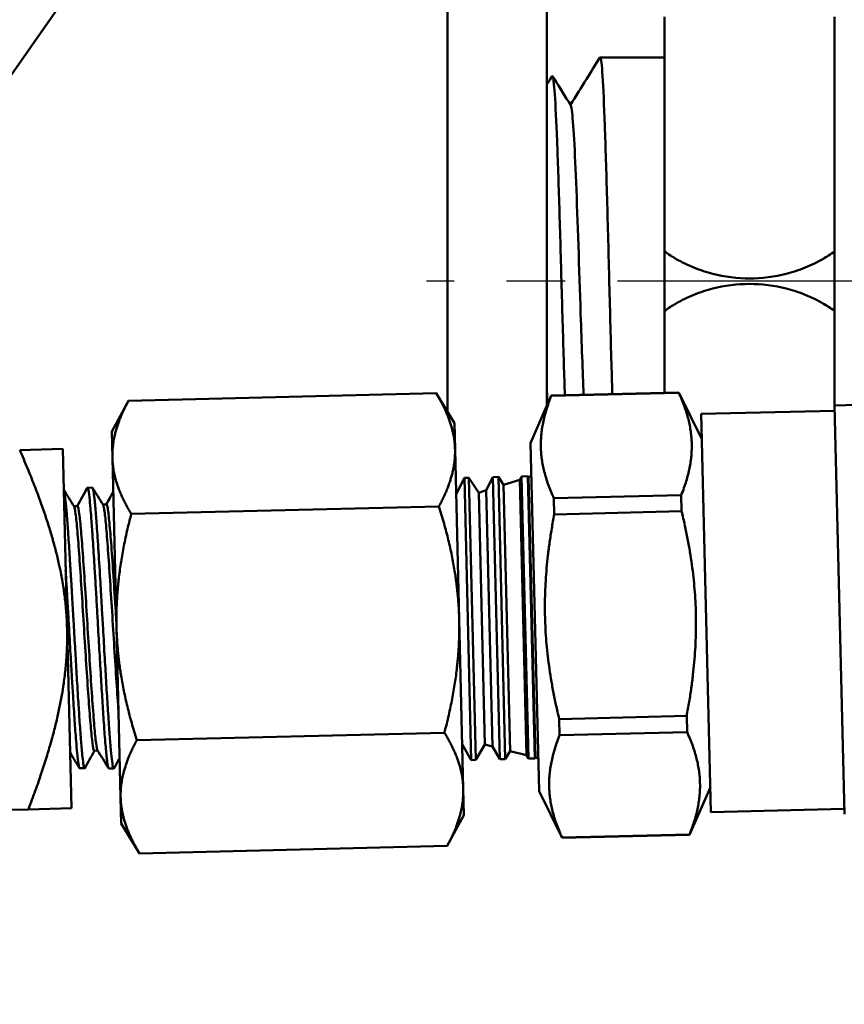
# Model space of a CAD drawing. Header units: inches. Extents: x 0.1 to 33.9, y 0.6 to 21.4.
# Tile 37 of 82: x 10.3 to 11.9, y 14 to 15.9. Entities that reach past the tile are written whole.
import ezdxf

# ---------------------------------------------------------------- set-up
doc = ezdxf.new("R2010")
doc.units = ezdxf.units.IN
doc.header["$MEASUREMENT"] = 0
doc.linetypes.add('CHAIN', pattern=[0.7087, 0.4724, -0.0591, 0.1181, -0.0591])
for name, color, linetype, lineweight in [('Centerline (ANSI)', 7, 'Continuous', 25), ('Dimension (ANSI)', 7, 'Continuous', 25), ('Visible (ANSI)', 7, 'Continuous', 50)]:
    doc.layers.add(name, color=color, linetype=linetype, lineweight=lineweight)
doc.styles.add('Note Text (ANSI)', font='tahoma.ttf')
doc.dimstyles.new('Default (ANSI)', dxfattribs={"dimtxt": 0.12, "dimasz": 0.098425, "dimexe": 0.125, "dimexo": 0.0625, "dimgap": 0.031496, "dimtad": 0, "dimtih": 1, "dimtoh": 1, "dimrnd": 1e-08, "dimzin": 4, "dimdsep": 46, "dimtxsty": 'Note Text (ANSI)', "dimcen": 0.09, "dimdle": 0.393701, "dimclrd": 256, "dimclre": 256, "dimclrt": 256, "dimadec": 0, "dimazin": 1, "dimtfac": 1, "dimtofl": 0, "dimtmove": 0, "dimatfit": 3, "dimfxl": 1, "dimtolj": 1, "dimtzin": 4, "dimlwd": -1, "dimlwe": -1, "dimarcsym": 0})

# ---------------------------------------------------------------- blocks, each defined once
blk = doc.blocks.new('*D10')
at = {"layer": 'Defpoints', "color": 0, "transparency": 16777216}
for p in [(16.998, 15.3938), (5.2337, 15.2507), (16.998, 12.4017)]:
    blk.add_point(p, dxfattribs=at)
at = {"layer": 'Dimension (ANSI)', "transparency": 16777216}
for p, q in [((16.998, 15.3313), (16.998, 12.2767)), ((5.2337, 15.1882), (5.2337, 12.2767)), ((5.3321, 12.4017), (10.891, 12.4017)), ((16.8996, 12.4017), (11.3407, 12.4017))]:
    blk.add_line(p, q, dxfattribs=at)
for points in [[(5.3321, 12.4181), (5.3321, 12.3853), (5.2337, 12.4017)], [(16.8996, 12.4181), (16.8996, 12.3853), (16.998, 12.4017)]]:
    blk.add_solid(points, dxfattribs=at)
at = {"layer": 'Dimension (ANSI)', "transparency": 16777216, "insert": (10.9225, 12.464), "char_height": 0.12, "attachment_point": 1, "style": 'Note Text (ANSI)'}
blk.add_mtext('\\A1;11.76', dxfattribs=at)
blk = doc.blocks.new('*D12')
at = {"layer": 'Defpoints', "color": 0, "transparency": 16777216}
for p in [(18.0364, 15.3938), (18.4301, 15.3938), (8.0316, 13.0667)]:
    blk.add_point(p, dxfattribs=at)
at = {"layer": 'Dimension (ANSI)', "transparency": 16777216}
for p, q in [((18.0989, 15.3938), (18.5551, 15.3938)), ((18.4301, 15.2954), (18.4301, 14.3243)), ((18.4301, 13.1651), (18.4301, 14.1363)), ((8.0941, 13.0667), (18.5551, 13.0667))]:
    blk.add_line(p, q, dxfattribs=at)
for points in [[(18.4137, 15.2954), (18.4465, 15.2954), (18.4301, 15.3938)], [(18.4137, 13.1651), (18.4465, 13.1651), (18.4301, 13.0667)]]:
    blk.add_solid(points, dxfattribs=at)
at = {"layer": 'Dimension (ANSI)', "transparency": 16777216, "insert": (18.279, 14.2928), "char_height": 0.12, "attachment_point": 1, "style": 'Note Text (ANSI)'}
blk.add_mtext('\\A1;2.33', dxfattribs=at)
blk = doc.blocks.new('*D13')
at = {"layer": 'Defpoints', "color": 0, "transparency": 16777216}
for p in [(9.1384, 20.506), (18.0364, 15.3938), (18.4301, 15.3938)]:
    blk.add_point(p, dxfattribs=at)
at = {"layer": 'Dimension (ANSI)', "transparency": 16777216}
for p, q in [((9.2009, 20.506), (18.5551, 20.506)), ((18.4301, 20.4076), (18.4301, 18.0428)), ((18.4301, 15.4922), (18.4301, 17.8569)), ((18.0989, 15.3938), (18.5551, 15.3938))]:
    blk.add_line(p, q, dxfattribs=at)
for points in [[(18.4137, 20.4076), (18.4465, 20.4076), (18.4301, 20.506)], [(18.4137, 15.4922), (18.4465, 15.4922), (18.4301, 15.3938)]]:
    blk.add_solid(points, dxfattribs=at)
at = {"layer": 'Dimension (ANSI)', "transparency": 16777216, "insert": (18.2816, 18.0113), "char_height": 0.12, "attachment_point": 1, "style": 'Note Text (ANSI)'}
blk.add_mtext('\\A1;5.11', dxfattribs=at)

msp = doc.modelspace()

# ---------------------------------------------------------------- linework, layer by layer
at = {"layer": 'Centerline (ANSI)', "linetype": 'CHAIN', "ltscale": 0.952448}
msp.add_line((18.0364, 15.3938), (11.122, 15.3938), dxfattribs=at)
at = {"layer": 'Visible (ANSI)'}
for p, q in [((9.9745, 15.284), (11.8006, 17.8919)), ((11.1619, 15.144), (11.1619, 15.957)), ((11.3519, 15.957), (11.3519, 15.1554)), ((11.5769, 15.4505), (11.5769, 15.8996)), ((11.9019, 15.8996), (11.9019, 15.4505)), ((11.4539, 15.8219), (11.5769, 15.8219)), ((11.3576, 15.7791), (11.3618, 15.7858)), ((11.3628, 15.7858), (11.3662, 15.7804)), ((11.5769, 15.4505), (11.5769, 15.3371)), ((11.9019, 15.3371), (11.9019, 15.4505)), ((11.5769, 15.1802), (11.5769, 15.3371)), ((11.9019, 15.3371), (11.9019, 15.1561)), ((11.1402, 15.1796), (10.5519, 15.1652)), ((11.1751, 15.1224), (11.1402, 15.1796)), ((11.6041, 15.1809), (11.3604, 15.1749)), ((11.3604, 15.1746), (11.6041, 15.1805)), ((11.6041, 15.1809), (11.6041, 15.1805)), ((11.6482, 15.0919), (11.6041, 15.1809)), ((10.5199, 15.1064), (10.5519, 15.1652)), ((11.3207, 15.0839), (11.3604, 15.1749)), ((11.3604, 15.1749), (11.3604, 15.1746)), ((11.9017, 15.1561), (12.0778, 15.1604)), ((11.6471, 15.1399), (11.9019, 15.1461)), ((11.9207, 14.3744), (11.9017, 15.1561)), ((11.9019, 15.1465), (11.9019, 15.1461)), ((11.1763, 15.0722), (11.1751, 15.1224)), ((11.6656, 14.3782), (11.6471, 15.1399)), ((10.5199, 15.1064), (10.5211, 15.0562)), ((10.3439, 15.0709), (10.4261, 15.0729)), ((10.4261, 15.0729), (10.4344, 14.7292)), ((11.1763, 15.0722), (11.1842, 14.7475)), ((11.3207, 15.0839), (11.3369, 14.4181)), ((10.5211, 15.0562), (10.529, 14.7315)), ((11.1784, 14.9865), (11.1942, 15.0178)), ((11.2026, 15.018), (11.1942, 15.0178)), ((11.2074, 14.478), (11.1942, 15.0178)), ((11.2026, 15.018), (11.2158, 14.4782)), ((11.2215, 14.9892), (11.2026, 15.018)), ((11.236, 14.9938), (11.2488, 15.0192)), ((11.2592, 15.0194), (11.2488, 15.0192)), ((11.262, 14.4793), (11.2488, 15.0192)), ((11.2592, 15.0194), (11.2724, 14.4796)), ((11.2691, 15.0042), (11.2592, 15.0194)), ((11.2691, 15.0042), (11.3001, 15.014)), ((11.3001, 15.014), (11.3034, 15.0205)), ((11.3001, 15.014), (11.313, 14.487)), ((11.3158, 15.0208), (11.3034, 15.0205)), ((11.3166, 14.4807), (11.3034, 15.0205)), ((11.3158, 15.0208), (11.329, 14.481)), ((11.3168, 15.0193), (11.3158, 15.0208)), ((11.3168, 15.0193), (11.3222, 15.021)), ((11.3299, 14.4825), (11.3168, 15.0193)), ((10.4734, 14.9987), (10.4828, 14.9992)), ((11.2215, 14.9892), (11.236, 14.9938)), ((11.236, 14.9938), (11.2479, 14.504)), ((11.2816, 14.4952), (11.2691, 15.0042)), ((11.2332, 14.5079), (11.2215, 14.9892)), ((11.6089, 14.9848), (11.3652, 14.9789)), ((11.3652, 14.9789), (11.366, 14.9477)), ((11.6089, 14.9848), (11.6096, 14.9537)), ((10.4476, 14.9634), (10.4542, 14.9636)), ((10.503, 14.9665), (10.5097, 14.9666)), ((11.1455, 14.9631), (10.5572, 14.9488)), ((11.366, 14.9477), (11.6096, 14.9537)), ((11.1842, 14.7475), (11.1921, 14.4228)), ((10.4344, 14.7292), (10.4428, 14.3856)), ((10.529, 14.7315), (10.5369, 14.4069)), ((11.6192, 14.5623), (11.3755, 14.5564)), ((11.6192, 14.5623), (11.6199, 14.5312)), ((11.3755, 14.5564), (11.3763, 14.5252)), ((11.156, 14.5302), (10.5678, 14.5159)), ((11.3763, 14.5252), (11.6199, 14.5312)), ((11.1901, 14.5085), (11.2074, 14.478)), ((11.2332, 14.5079), (11.2158, 14.4782)), ((11.2332, 14.5079), (11.2479, 14.504)), ((11.2479, 14.504), (11.262, 14.4793)), ((10.4865, 14.4958), (10.4931, 14.4959)), ((11.2816, 14.4952), (11.2724, 14.4796)), ((11.2816, 14.4952), (11.313, 14.487)), ((11.313, 14.487), (11.3166, 14.4807)), ((11.3299, 14.4825), (11.329, 14.481)), ((11.3299, 14.4825), (11.3354, 14.4811)), ((11.2158, 14.4782), (11.2074, 14.478)), ((11.2724, 14.4796), (11.262, 14.4793)), ((11.329, 14.481), (11.3166, 14.4807)), ((10.4587, 14.4621), (10.4681, 14.4621)), ((10.5143, 14.4617), (10.5237, 14.4617)), ((11.6645, 14.4261), (11.6247, 14.3351)), ((10.5369, 14.4069), (10.5382, 14.3566)), ((11.1921, 14.4228), (11.1934, 14.3726)), ((11.3369, 14.4181), (11.3811, 14.3292)), ((9.9967, 14.3747), (10.3606, 14.3836)), ((10.3606, 14.3836), (10.4428, 14.3856)), ((11.1934, 14.3726), (11.1613, 14.3138)), ((11.6656, 14.3782), (11.9205, 14.3844)), ((10.5382, 14.3566), (10.5731, 14.2995)), ((11.6247, 14.3355), (11.381, 14.3296)), ((11.6247, 14.3351), (11.3811, 14.3292)), ((11.6247, 14.3355), (11.6247, 14.3351)), ((11.1613, 14.3138), (10.5731, 14.2995)), ((11.381, 14.3296), (11.3811, 14.3292))]:
    msp.add_line(p, q, dxfattribs=at)
for points in [[(11.4276, 15.7804), (11.4362, 15.7941), (11.4448, 15.8078), (11.4534, 15.8216)], [(11.3519, 15.77), (11.3538, 15.773), (11.3557, 15.7761), (11.3576, 15.7791)], [(11.3662, 15.7804), (11.3766, 15.7637), (11.387, 15.747), (11.3975, 15.7303)], [(11.3969, 15.7313), (11.4071, 15.7476), (11.4174, 15.764), (11.4276, 15.7804)], [(11.3519, 15.1844), (11.3523, 15.1752), (11.3527, 15.1665), (11.353, 15.1582)], [(10.428, 14.9955), (10.4346, 14.9846), (10.4412, 14.9738), (10.4479, 14.9629)], [(10.4539, 14.9636), (10.4602, 14.9751), (10.4666, 14.9867), (10.4729, 14.9983)], [(10.4833, 14.9988), (10.49, 14.9879), (10.4967, 14.9769), (10.5033, 14.966)], [(10.5094, 14.9666), (10.5138, 14.9747), (10.5183, 14.9828), (10.5227, 14.9909)], [(10.4582, 14.4625), (10.4522, 14.4723), (10.4462, 14.4821), (10.4402, 14.4919)], [(10.4868, 14.4958), (10.4807, 14.4847), (10.4746, 14.4736), (10.4686, 14.4625)], [(10.5138, 14.4622), (10.5068, 14.4736), (10.4998, 14.485), (10.4928, 14.4964)], [(10.5351, 14.4822), (10.5315, 14.4755), (10.5278, 14.4688), (10.5242, 14.4621)]]:
    msp.add_open_spline(points, degree=3, dxfattribs=at)
for points, knots in [([(11.4534, 15.8216), (11.4536, 15.8219), (11.4539, 15.822), (11.4556, 15.8205), (11.457, 15.8082), (11.4598, 15.7634), (11.4613, 15.7313), (11.4641, 15.651), (11.4656, 15.6037), (11.4684, 15.5001), (11.4699, 15.4447), (11.4727, 15.3332), (11.4741, 15.2781), (11.4761, 15.2099), (11.4765, 15.1935), (11.477, 15.1778)], [49.663883, 49.663883, 49.663883, 49.663883, 49.734799, 49.734799, 50.159882, 50.159882, 50.584966, 50.584966, 51.01005, 51.01005, 51.435134, 51.435134, 51.860217, 51.860217, 51.999769, 51.999769, 51.999769, 51.999769]), ([(11.3863, 15.1756), (11.3857, 15.1945), (11.385, 15.2146), (11.3829, 15.2824), (11.3815, 15.3328), (11.3786, 15.4351), (11.3772, 15.486), (11.3743, 15.5816), (11.3728, 15.6253), (11.3699, 15.6998), (11.3685, 15.7298), (11.3656, 15.7722), (11.3641, 15.784), (11.3624, 15.7863), (11.3621, 15.7863), (11.3618, 15.7858)], [2.557396, 2.557396, 2.557396, 2.557396, 2.73205, 2.73205, 3.122049, 3.122049, 3.511974, 3.511974, 3.901826, 3.901826, 4.291604, 4.291604, 4.681309, 4.681309, 4.763606, 4.763606, 4.763606, 4.763606]), ([(11.3975, 15.7302), (11.398, 15.7294), (11.3985, 15.7276), (11.399, 15.7246), (11.4019, 15.7078), (11.4049, 15.6556), (11.4078, 15.5826), (11.4107, 15.5099), (11.4136, 15.4174), (11.4165, 15.331), (11.4184, 15.2744), (11.4203, 15.2208), (11.4222, 15.1766)], [45.606515, 45.606515, 45.606515, 45.606515, 45.745824, 45.745824, 45.745824, 46.529488, 46.529488, 46.529488, 47.31108, 47.31108, 47.31108, 47.82378, 47.82378, 47.82378, 47.82378]), ([(11.5769, 15.4505), (11.5843, 15.4453), (11.5919, 15.4404), (11.6095, 15.4304), (11.621, 15.4246), (11.6451, 15.4149), (11.6575, 15.4108), (11.6906, 15.4024), (11.7171, 15.3991), (11.7617, 15.3991), (11.7882, 15.4024), (11.8212, 15.4108), (11.8337, 15.4149), (11.8578, 15.4246), (11.8693, 15.4304), (11.8869, 15.4404), (11.8945, 15.4453), (11.9019, 15.4505)], [2.9454207, 2.9454207, 2.9454207, 2.9454207, 3.0133777, 3.0133777, 3.1057895, 3.1057895, 3.1982012, 3.1982012, 3.3682656, 3.3682656, 3.5383301, 3.5383301, 3.6307418, 3.6307418, 3.7231536, 3.7231536, 3.7911106, 3.7911106, 3.7911106, 3.7911106]), ([(11.9019, 15.3371), (11.8945, 15.3423), (11.8869, 15.3472), (11.8693, 15.3572), (11.8578, 15.363), (11.8337, 15.3727), (11.8212, 15.3768), (11.7882, 15.3852), (11.7617, 15.3885), (11.7171, 15.3885), (11.6906, 15.3852), (11.6575, 15.3768), (11.6451, 15.3727), (11.621, 15.363), (11.6095, 15.3572), (11.5919, 15.3472), (11.5843, 15.3423), (11.5769, 15.3371)], [0.6999102, 0.6999102, 0.6999102, 0.6999102, 0.7678673, 0.7678673, 0.860279, 0.860279, 0.9526908, 0.9526908, 1.1227552, 1.1227552, 1.2928197, 1.2928197, 1.3852314, 1.3852314, 1.4776431, 1.4776431, 1.5456002, 1.5456002, 1.5456002, 1.5456002]), ([(10.4686, 14.4625), (10.4685, 14.4624), (10.4684, 14.4623), (10.4681, 14.4619), (10.4678, 14.462), (10.4669, 14.4638), (10.4662, 14.467), (10.4648, 14.4761), (10.4642, 14.4815), (10.4631, 14.4924), (10.4626, 14.4972), (10.4618, 14.507), (10.4614, 14.512), (10.4601, 14.5286), (10.4591, 14.5415), (10.4574, 14.5673), (10.4566, 14.5797), (10.4552, 14.6012), (10.4547, 14.6101), (10.4532, 14.6342), (10.4523, 14.65), (10.4508, 14.6757), (10.4502, 14.6854), (10.4487, 14.7113), (10.4478, 14.7277), (10.4463, 14.7539), (10.4457, 14.7637), (10.4442, 14.7896), (10.4433, 14.8055), (10.4418, 14.8301), (10.4412, 14.8392), (10.4402, 14.8558), (10.4397, 14.8634), (10.4383, 14.8866), (10.4373, 14.9013), (10.4355, 14.9273), (10.4346, 14.9386), (10.433, 14.9582), (10.4322, 14.9666), (10.4307, 14.9815), (10.4298, 14.9874), (10.4287, 14.9932), (10.4283, 14.9946), (10.428, 14.9954)], [5.182796, 5.182796, 5.182796, 5.182796, 5.199395, 5.199395, 5.265926, 5.265926, 5.408877, 5.408877, 5.525478, 5.525478, 5.601306, 5.601306, 5.667763, 5.667763, 5.81064, 5.81064, 5.926491, 5.926491, 6.002355, 6.002355, 6.129126, 6.129126, 6.20432, 6.20432, 6.329179, 6.329179, 6.404464, 6.404464, 6.529559, 6.529559, 6.604818, 6.604818, 6.671082, 6.671082, 6.813852, 6.813852, 6.946742, 6.946742, 7.076634, 7.076634, 7.228189, 7.228189, 7.308311, 7.308311, 7.308311, 7.308311]), ([(10.4729, 14.9983), (10.4732, 14.9988), (10.4735, 14.9989), (10.4743, 14.9977), (10.4748, 14.9961), (10.476, 14.9897), (10.4768, 14.9835), (10.4781, 14.9716), (10.4785, 14.9676), (10.4793, 14.9582), (10.4798, 14.9526), (10.481, 14.9373), (10.4818, 14.9269), (10.4831, 14.9082), (10.4836, 14.9006), (10.4851, 14.8773), (10.4862, 14.8608), (10.4879, 14.832), (10.4886, 14.8201), (10.4901, 14.7957), (10.4908, 14.7831), (10.4922, 14.7591), (10.4928, 14.7478), (10.4945, 14.7187), (10.4955, 14.7009), (10.497, 14.6751), (10.4975, 14.6668), (10.499, 14.6415), (10.5, 14.6249), (10.5014, 14.6015), (10.5018, 14.5941), (10.5033, 14.5719), (10.5042, 14.5578), (10.5055, 14.5389), (10.5059, 14.533), (10.5069, 14.5201), (10.5074, 14.5132), (10.5089, 14.4957), (10.5098, 14.4864), (10.511, 14.4761), (10.5113, 14.4734), (10.5121, 14.4685), (10.5125, 14.4664), (10.5133, 14.4628), (10.5138, 14.4617), (10.5143, 14.4617)], [37.477781, 37.477781, 37.477781, 37.477781, 37.553583, 37.553583, 37.649486, 37.649486, 37.805268, 37.805268, 37.871742, 37.871742, 37.949594, 37.949594, 38.069247, 38.069247, 38.145975, 38.145975, 38.292211, 38.292211, 38.388418, 38.388418, 38.486875, 38.486875, 38.573404, 38.573404, 38.70902, 38.70902, 38.773545, 38.773545, 38.909213, 38.909213, 38.973674, 38.973674, 39.109389, 39.109389, 39.173787, 39.173787, 39.260176, 39.260176, 39.41444, 39.41444, 39.481034, 39.481034, 39.558654, 39.558654, 39.662194, 39.662194, 39.662194, 39.662194]), ([(10.5242, 14.4621), (10.5241, 14.4621), (10.5241, 14.462), (10.5237, 14.4615), (10.5234, 14.4616), (10.5228, 14.4628), (10.5225, 14.4638), (10.5214, 14.4683), (10.5207, 14.4732), (10.5192, 14.4864), (10.5184, 14.4943), (10.5168, 14.5129), (10.516, 14.5236), (10.5142, 14.5483), (10.5133, 14.5626), (10.5113, 14.5925), (10.5104, 14.6079), (10.5085, 14.6397), (10.5075, 14.6559), (10.5054, 14.6917), (10.5043, 14.7112), (10.5025, 14.7437), (10.5017, 14.7566), (10.5004, 14.7795), (10.4998, 14.7894), (10.4988, 14.8077), (10.4983, 14.8161), (10.4965, 14.8454), (10.4953, 14.8654), (10.4935, 14.8926), (10.493, 14.901), (10.4919, 14.9168), (10.4914, 14.9242), (10.4904, 14.937), (10.49, 14.9425), (10.4887, 14.9588), (10.4878, 14.9684), (10.4867, 14.9796), (10.4863, 14.9827), (10.4852, 14.9914), (10.4845, 14.9954), (10.4834, 14.9987), (10.4831, 14.9993), (10.4828, 14.9992)], [0.887245, 0.887245, 0.887245, 0.887245, 0.895499, 0.895499, 0.971365, 0.971365, 1.038266, 1.038266, 1.181225, 1.181225, 1.314718, 1.314718, 1.446402, 1.446402, 1.589304, 1.589304, 1.723388, 1.723388, 1.853561, 1.853561, 2.002819, 2.002819, 2.101711, 2.101711, 2.179178, 2.179178, 2.24612, 2.24612, 2.417904, 2.417904, 2.499011, 2.499011, 2.578906, 2.578906, 2.645936, 2.645936, 2.790549, 2.790549, 2.856993, 2.856993, 2.999843, 2.999843, 3.077949, 3.077949, 3.077949, 3.077949]), ([(10.4479, 14.9629), (10.4488, 14.9614), (10.4497, 14.9566), (10.4508, 14.9486), (10.4519, 14.9405), (10.453, 14.9293), (10.4542, 14.9154), (10.4554, 14.9014), (10.4567, 14.8848), (10.458, 14.8662), (10.4593, 14.8475), (10.4607, 14.8269), (10.4621, 14.8052), (10.4635, 14.7834), (10.4649, 14.7606), (10.4664, 14.7377), (10.4678, 14.7147), (10.4692, 14.6916), (10.4706, 14.6694), (10.472, 14.6472), (10.4734, 14.6259), (10.4748, 14.6064), (10.4761, 14.5869), (10.4774, 14.5691), (10.4787, 14.554), (10.4799, 14.5388), (10.4811, 14.5262), (10.4822, 14.5167), (10.4833, 14.5072), (10.4843, 14.5008), (10.4852, 14.4978), (10.4857, 14.4964), (10.4861, 14.4957), (10.4865, 14.4958)], [0.82032734, 0.82032734, 0.82032734, 0.82032734, 0.82421875, 0.82421875, 0.82421875, 0.828125, 0.828125, 0.828125, 0.83203125, 0.83203125, 0.83203125, 0.8359375, 0.8359375, 0.8359375, 0.83984375, 0.83984375, 0.83984375, 0.84375, 0.84375, 0.84375, 0.84765625, 0.84765625, 0.84765625, 0.8515625, 0.8515625, 0.8515625, 0.85546875, 0.85546875, 0.85546875, 0.859375, 0.859375, 0.859375, 0.86112592, 0.86112592, 0.86112592, 0.86112592]), ([(10.4542, 14.9636), (10.4544, 14.9636), (10.4546, 14.9634), (10.4557, 14.9616), (10.4567, 14.9568), (10.4588, 14.9407), (10.46, 14.9295), (10.4624, 14.9016), (10.4636, 14.885), (10.4663, 14.8477), (10.4677, 14.8271), (10.4705, 14.7836), (10.4719, 14.7608), (10.4747, 14.7149), (10.4762, 14.6918), (10.479, 14.6474), (10.4804, 14.6261), (10.4831, 14.587), (10.4844, 14.5693), (10.4868, 14.539), (10.488, 14.5264), (10.4902, 14.5073), (10.4912, 14.5009), (10.4924, 14.4973), (10.4926, 14.4967), (10.4928, 14.4964)], [0.81946274, 0.81946274, 0.81946274, 0.81946274, 0.8203125, 0.8203125, 0.82421875, 0.82421875, 0.828125, 0.828125, 0.83203125, 0.83203125, 0.8359375, 0.8359375, 0.83984375, 0.83984375, 0.84375, 0.84375, 0.84765625, 0.84765625, 0.8515625, 0.8515625, 0.85546875, 0.85546875, 0.859375, 0.859375, 0.86025946, 0.86025946, 0.86025946, 0.86025946]), ([(10.5033, 14.966), (10.504, 14.965), (10.5046, 14.9625), (10.5053, 14.9586), (10.5063, 14.9526), (10.5074, 14.9434), (10.5085, 14.9312), (10.5097, 14.919), (10.5109, 14.904), (10.5122, 14.8866), (10.5135, 14.8692), (10.5149, 14.8496), (10.5162, 14.8286), (10.5176, 14.8075), (10.519, 14.785), (10.5205, 14.7621), (10.5219, 14.7392), (10.5233, 14.7158), (10.5248, 14.693), (10.5262, 14.6701), (10.5276, 14.6478), (10.529, 14.6271), (10.5303, 14.6064), (10.5317, 14.5873), (10.5329, 14.5705)], [0.90365225, 0.90365225, 0.90365225, 0.90365225, 0.90625, 0.90625, 0.90625, 0.91015625, 0.91015625, 0.91015625, 0.9140625, 0.9140625, 0.9140625, 0.91796875, 0.91796875, 0.91796875, 0.921875, 0.921875, 0.921875, 0.92578125, 0.92578125, 0.92578125, 0.9296875, 0.9296875, 0.9296875, 0.93356667, 0.93356667, 0.93356667, 0.93356667]), ([(10.5097, 14.9666), (10.5105, 14.9667), (10.5113, 14.964), (10.5132, 14.9528), (10.5143, 14.9436), (10.5166, 14.9192), (10.5179, 14.9041), (10.5205, 14.8694), (10.5218, 14.8498), (10.5246, 14.8077), (10.526, 14.7852), (10.5279, 14.7548), (10.5284, 14.7473), (10.5288, 14.7397)], [0.90279106, 0.90279106, 0.90279106, 0.90279106, 0.90625, 0.90625, 0.91015625, 0.91015625, 0.9140625, 0.9140625, 0.91796875, 0.91796875, 0.921875, 0.921875, 0.92315, 0.92315, 0.92315, 0.92315]), ([(10.4317, 14.841), (10.4321, 14.8351), (10.4324, 14.8292), (10.4334, 14.8135), (10.434, 14.8036), (10.4353, 14.7801), (10.4361, 14.7663), (10.4381, 14.7329), (10.4392, 14.7133), (10.4408, 14.6853), (10.4413, 14.6768), (10.4424, 14.6582), (10.443, 14.6483), (10.4443, 14.6258), (10.4451, 14.6135), (10.4469, 14.5843), (10.4479, 14.568), (10.4494, 14.5467), (10.4498, 14.5404), (10.4508, 14.5274), (10.4513, 14.5208), (10.4524, 14.506), (10.4531, 14.4983), (10.4546, 14.4828), (10.4554, 14.4758), (10.4565, 14.4686), (10.4569, 14.4668), (10.4576, 14.4638), (10.458, 14.4628), (10.4584, 14.4622), (10.4586, 14.4621), (10.4587, 14.4621)], [34.016621, 34.016621, 34.016621, 34.016621, 34.065921, 34.065921, 34.144543, 34.144543, 34.25082, 34.25082, 34.399977, 34.399977, 34.466238, 34.466238, 34.545168, 34.545168, 34.648137, 34.648137, 34.798657, 34.798657, 34.864885, 34.864885, 34.943169, 34.943169, 35.054262, 35.054262, 35.202533, 35.202533, 35.269, 35.269, 35.349449, 35.349449, 35.376612, 35.376612, 35.376612, 35.376612])]:
    msp.add_open_spline(points, degree=3, knots=knots, dxfattribs=at)
for points, weights in [([(11.1763, 15.0722), (11.1751, 15.1224), (11.1402, 15.1796)], [2.60450276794, 2.60450276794, 2.41750788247]), ([(11.6041, 15.1805), (11.6487, 15.0837), (11.6089, 14.9848)], [1.87427499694, 2.11424568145, 1.87427499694]), ([(10.5519, 15.1652), (10.5199, 15.1064), (10.5211, 15.0562)], [2.41750788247, 2.60450276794, 2.60450276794]), ([(11.3652, 14.9789), (11.3206, 15.0757), (11.3604, 15.1746)], [1.82101274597, 2.05416405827, 1.82101274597]), ([(10.4344, 14.7292), (10.431, 14.8716), (10.3439, 15.0709)], [3.95573985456, 3.95573985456, 3.27704219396]), ([(11.1455, 14.9631), (11.1775, 15.0219), (11.1763, 15.0722)], [2.41750788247, 2.60450276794, 2.60450276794]), ([(10.5211, 15.0562), (10.5223, 15.006), (10.5572, 14.9488)], [2.60450276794, 2.60450276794, 2.41750788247]), ([(11.1842, 14.7475), (11.1818, 14.848), (11.1455, 14.9631)], [2.60450276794, 2.60450276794, 2.41750788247]), ([(11.6096, 14.9537), (11.6566, 14.759), (11.6192, 14.5623)], [1.87427499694, 2.11424568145, 1.87427499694]), ([(10.5572, 14.9488), (10.5266, 14.832), (10.529, 14.7315)], [2.41750788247, 2.60450276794, 2.60450276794]), ([(11.3755, 14.5564), (11.3285, 14.751), (11.366, 14.9477)], [1.82101274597, 2.05416405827, 1.82101274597]), ([(11.156, 14.5302), (11.1867, 14.6471), (11.1842, 14.7475)], [2.41750788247, 2.60450276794, 2.60450276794]), ([(10.3606, 14.3836), (10.4379, 14.5869), (10.4344, 14.7292)], [3.27704219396, 3.95573985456, 3.95573985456]), ([(10.529, 14.7315), (10.5315, 14.6311), (10.5678, 14.5159)], [2.60450276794, 2.60450276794, 2.41750788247]), ([(11.1921, 14.4228), (11.1909, 14.4731), (11.156, 14.5302)], [2.60450276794, 2.60450276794, 2.41750788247]), ([(11.3763, 14.5252), (11.3364, 14.4264), (11.381, 14.3296)], [1.82094922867, 2.05409240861, 1.82094922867]), ([(11.6199, 14.5312), (11.6645, 14.4344), (11.6247, 14.3355)], [1.87427499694, 2.11424568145, 1.87427499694]), ([(10.5369, 14.4069), (10.5357, 14.4571), (10.5678, 14.5159)], [2.60450276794, 2.60450276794, 2.41750788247]), ([(10.5731, 14.2995), (10.5382, 14.3566), (10.5369, 14.4069)], [2.41750788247, 2.60450276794, 2.60450276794]), ([(11.1613, 14.3138), (11.1934, 14.3726), (11.1921, 14.4228)], [2.41750788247, 2.60450276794, 2.60450276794])]:
    msp.add_rational_spline(points, weights, degree=2, dxfattribs=at)

# ---------------------------------------------------------------- dimensions: what is measured, and where the dimension line sits
at = {"layer": 'Dimension (ANSI)'}
for base, p1, p2, angle, override, picture, middle in [((18.4301, 15.3938), (9.1384, 20.506), (18.0364, 15.3938), 90, {"dimgap": 0.031496, "dimdec": 2, "dimtol": 0, "dimlim": 0, "dimtp": 0, "dimtm": 0, "dimtdec": 2, "dimatfit": 1}, '*D13', (18.4301, 17.9499)), ((16.998, 12.4017), (5.2337, 15.2507), (16.998, 15.3938), 180, {"dimgap": 0.031496, "dimtih": 0, "dimtoh": 0, "dimdec": 2, "dimtol": 0, "dimlim": 0, "dimtp": 0, "dimtm": 0, "dimtdec": 2, "dimatfit": 1}, '*D10', (11.1159, 12.4017)), ((18.4301, 15.3938), (8.0316, 13.0667), (18.0364, 15.3938), 90, {"dimgap": 0.031496, "dimdec": 2, "dimtol": 0, "dimlim": 0, "dimtp": 0, "dimtm": 0, "dimtdec": 2, "dimatfit": 1}, '*D12', (18.4301, 14.2303))]:
    dim = msp.add_linear_dim(base=base, p1=p1, p2=p2, angle=angle, dimstyle='Default (ANSI)', override=override, dxfattribs=at)
    dim.commit()
    dim.dimension.update_dxf_attribs({"geometry": picture, "text_midpoint": middle, "dimtype": 160})

doc.saveas('drawing.dxf')
